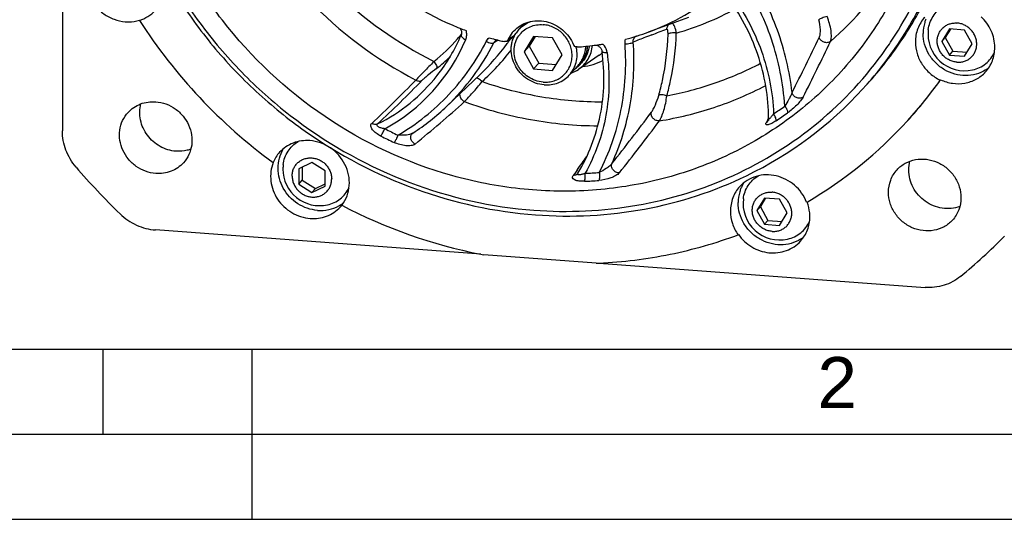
# Model space of a CAD drawing. Header units: millimetres. Extents: x 0 to 420, y 0 to 297.
# Tile 2 of 49: x 116 to 174, y 0 to 29. Entities that reach past the tile are written whole.
import ezdxf

# ---------------------------------------------------------------- set-up
doc = ezdxf.new("R2010")
doc.units = ezdxf.units.MM
doc.header["$LTSCALE"] = 23.1
doc.layers.get('0').update_dxf_attribs({"linetype": 'CONTINUOUS'})
doc.layers.add('COMPONENTS', color=7, linetype='CONTINUOUS')
doc.styles.add('TEXTSTYLE_2', font='arial.ttf')

msp = doc.modelspace()

# ---------------------------------------------------------------- linework, layer by layer
at = {"color": 7, "linetype": 'CONTINUOUS'}
msp.add_line((25, 10), (410, 10), dxfattribs=at)
at = {"color": 2, "linetype": 'CONTINUOUS'}
for p, q in [((121.25, 5), (121.25, 10)), ((130, 0), (130, 10)), ((20, 5), (415, 5)), ((0, 0), (232.75, 0))]:
    msp.add_line(p, q, dxfattribs=at)
at = {"layer": 'COMPONENTS', "color": 7, "linetype": 'CONTINUOUS'}
for p, q in [((118.85909, 41.75946), (118.8622, 22.82519)), ((155.61936, 29.49586), (153.25718, 28.6317)), ((123.40914, 29.3477), (123.38894, 29.32551)), ((145.98046, 29.13909), (145.67296, 28.80141)), ((142.27887, 28.4655), (142.27885, 28.46545)), ((146.53228, 28.38801), (145.9738, 27.47163)), ((146.62815, 28.38086), (146.27681, 27.80436)), ((147.64957, 28.30464), (146.53228, 28.38801)), ((152.59906, 28.40873), (152.61312, 28.41313)), ((152.61312, 28.41313), (152.6365, 28.42048)), ((170.94775, 28.8208), (170.50097, 28.08769)), ((171.01422, 28.81584), (170.71105, 28.31839)), ((171.84158, 28.7541), (170.94775, 28.8208)), ((172.28862, 27.95429), (171.84158, 28.7541)), ((144.33161, 28.14621), (144.33172, 28.14628)), ((144.36614, 28.18397), (144.39964, 28.17591)), ((144.9817, 27.95804), (144.99036, 27.96981)), ((145.9738, 27.47163), (146.27681, 27.80436)), ((146.27681, 27.80436), (146.83561, 26.8046)), ((148.20837, 27.30488), (147.64957, 28.30464)), ((170.50097, 28.08769), (170.71105, 28.31839)), ((170.50097, 28.08769), (170.948, 27.28788)), ((170.71105, 28.31839), (171.15809, 27.51858)), ((171.84183, 27.22118), (172.28862, 27.95429)), ((145.9738, 27.47163), (146.5326, 26.47187)), ((147.64988, 26.38849), (148.20837, 27.30488)), ((150.38813, 27.28138), (149.16213, 26.44698)), ((170.948, 27.28788), (171.15809, 27.51858)), ((170.948, 27.28788), (171.84183, 27.22118)), ((171.15809, 27.51858), (171.98545, 27.45684)), ((146.5326, 26.47187), (146.83561, 26.8046)), ((146.83561, 26.8046), (147.85702, 26.72838)), ((149.14451, 26.67272), (148.63041, 26.10818)), ((149.2256, 26.70236), (149.34882, 26.83767)), ((143.38926, 26.14935), (141.43406, 24.28258)), ((146.5326, 26.47187), (147.64988, 26.38849)), ((170.43353, 25.83866), (170.41333, 25.81647)), ((160.31463, 23.44368), (160.31407, 23.44251)), ((160.31415, 23.44266), (160.31407, 23.44251)), ((160.33349, 23.54581), (160.33349, 23.5459)), ((139.42398, 22.68997), (139.4243, 22.69023)), ((139.43543, 22.69852), (139.43532, 22.69845)), ((131.25567, 20.99422), (131.23547, 20.97204)), ((133.51354, 20.97707), (132.73954, 20.59232)), ((134.28769, 20.4768), (133.51354, 20.97707)), ((132.73954, 20.59232), (132.73968, 19.70729)), ((132.94964, 20.69676), (132.94977, 19.93799)), ((134.28783, 19.59177), (134.28769, 20.4768)), ((149.1252, 20.32593), (149.12486, 20.32545)), ((149.12902, 20.33147), (149.12521, 20.32592)), ((149.13251, 20.33702), (149.12902, 20.33147)), ((149.1324, 20.33686), (149.13254, 20.33709)), ((132.73968, 19.70729), (132.94977, 19.93799)), ((132.73968, 19.70729), (133.51383, 19.20701)), ((132.94977, 19.93799), (133.72391, 19.43771)), ((133.72391, 19.43771), (134.28781, 19.71802)), ((133.51383, 19.20701), (134.28783, 19.59177)), ((133.51383, 19.20701), (133.72391, 19.43771)), ((160.08678, 18.87556), (159.63999, 18.14245)), ((160.15325, 18.8706), (159.85008, 18.37315)), ((160.98061, 18.80886), (160.08678, 18.87556)), ((161.42764, 18.00906), (160.98061, 18.80886)), ((162.56935, 18.63385), (162.5942, 18.64842)), ((159.63999, 18.14245), (159.85008, 18.37315)), ((159.63999, 18.14245), (160.08703, 17.34265)), ((159.85008, 18.37315), (160.29712, 17.57334)), ((160.98086, 17.27595), (161.42764, 18.00906)), ((160.08703, 17.34265), (160.29712, 17.57334)), ((160.29712, 17.57334), (161.12448, 17.5116)), ((143.42507, 15.58287), (124.32632, 17.00805)), ((160.08703, 17.34265), (160.98086, 17.27595)), ((158.56023, 16.74503), (158.54003, 16.72285)), ((150.20434, 15.0533), (143.60196, 15.54598)), ((150.20434, 15.0533), (150.22582, 15.0542)), ((150.38128, 15.06378), (169.52038, 13.63559))]:
    msp.add_line(p, q, dxfattribs=at)
at = {"layer": 'COMPONENTS', "color": 9, "linetype": 'CONTINUOUS'}
for p, q in [((145.41862, 28.44055), (145.41268, 28.43694)), ((145.42155, 28.44232), (145.41862, 28.44055)), ((153.48067, 28.47927), (153.34022, 28.42469)), ((144.36129, 28.10165), (144.2027, 28.00581)), ((144.45993, 28.16175), (144.36129, 28.10165)), ((149.38993, 27.02026), (149.39086, 27.022)), ((141.43371, 24.28224), (141.43406, 24.28258)), ((160.26461, 23.46818), (160.18727, 23.30919)), ((160.30837, 23.55837), (160.26461, 23.46818)), ((160.33182, 23.60679), (160.30837, 23.55837)), ((149.0032, 20.41465), (148.84802, 20.20126)), ((149.00715, 20.4201), (149.0032, 20.41465)), ((149.01102, 20.42544), (149.00715, 20.4201)), ((149.0867, 20.52999), (149.01102, 20.42544))]:
    msp.add_line(p, q, dxfattribs=at)
at = {"layer": 'COMPONENTS', "color": 7, "linetype": 'CONTINUOUS'}
for points in [[(142.2, 28.87377), (142.2114, 28.86105), (142.24011, 28.82084), (142.2641, 28.77775), (142.28293, 28.73257), (142.29622, 28.68612), (142.30384, 28.63888), (142.30561, 28.59174), (142.30146, 28.54547), (142.29137, 28.50039), (142.27886, 28.46545)], [(145.23444, 28.2745), (145.31873, 28.32207), (145.37921, 28.355)], [(144.33172, 28.14628), (144.36104, 28.16148), (144.39966, 28.17603)], [(144.96122, 28.10674), (145.00152, 28.13298), (145.07587, 28.17994), (145.15344, 28.22708), (145.23444, 28.2745)], [(150.20444, 27.87543), (150.20635, 27.87512), (150.25018, 27.86286), (150.29307, 27.84563), (150.33425, 27.82374), (150.37308, 27.79759)], [(150.37308, 27.79759), (150.4094, 27.76732), (150.44257, 27.73339)], [(150.44257, 27.73339), (150.47209, 27.69633), (150.49783, 27.65625), (150.51924, 27.61375), (150.53595, 27.5695), (150.54776, 27.52369), (150.55176, 27.5)], [(160.33351, 23.54597), (160.33296, 23.52662), (160.3302, 23.50015), (160.32606, 23.47859), (160.32149, 23.46187), (160.31737, 23.45015), (160.31463, 23.44368)], [(139.42398, 22.68997), (139.42523, 22.69101), (139.43526, 22.69842)]]:
    msp.add_lwpolyline(points, dxfattribs=at)
at = {"layer": 'COMPONENTS', "color": 9, "linetype": 'CONTINUOUS'}
for centre, radius, start, end in [((151.08168, 42.93115), 19.65127, 310.965736, 327.9079525), ((151.11572, 47.70908), 23.26808, 225.6251985, 243.3464818), ((150.99882, 47.58467), 24.56482, 223.9010294, 242.3962232), ((150.54845, 44.12513), 16.14256, 285.6850406, 299.0821304), ((134.64348, 34.63308), 9.79804, 319.3081609, 321.3426776), ((134.64418, 34.6325), 9.79713, 321.3427582, 321.565359), ((149.03514, 22.47335), 6.97758, 121.2757238, 123.5028832), ((2.56986, 416.68743), 416.50888, 291.2429374, 291.3700645), ((132.69439, 32.35027), 10.6909, 298.5056141, 337.1481442), ((134.61558, 34.66144), 9.83768, 308.0409167, 319.2888482), ((131.90165, 34.26199), 13.80056, 313.6951742, 333.0426105), ((148.51756, 23.25699), 6.03844, 123.5120514, 125.3244966), ((30.26981, 92.14323), 147.55541, 332.9709028, 334.3715259), ((31.34251, 91.04945), 146.80723, 333.1815618, 334.6059496), ((134.55952, 34.51653), 10.18163, 308.033504, 313.9934522), ((133.89023, 36.31221), 14.29967, 312.2492053, 322.3902198), ((149.13487, 29.12282), 2.22746, 304.2387708, 309.8657378), ((147.87263, 27.83098), 1.72024, 317.676857, 319.9982187), ((147.87366, 27.83011), 1.71889, 319.9983768, 321.6280907), ((147.87388, 27.82992), 1.7186, 321.6284964, 323.1821512), ((147.87024, 27.83264), 1.72315, 323.1824687, 325.0025941), ((147.86706, 27.83488), 1.72704, 325.002407, 326.2434276), ((147.8639, 27.83697), 1.73083, 326.2438087, 328.405054), ((147.86176, 27.8383), 1.73335, 328.4047537, 329.1584554), ((147.85956, 27.83959), 1.7359, 329.1590051, 331.8362948), ((132.73664, 32.51239), 10.36865, 296.571885, 321.6436226), ((76.93313, 86.9762), 87.57733, 313.3315095, 315.7046935), ((77.35103, 86.95789), 87.53829, 313.2895298, 315.6878367), ((73.08109, 102.34153), 104.24739, 309.6317204, 311.7363487), ((149.2978, 41.04077), 20.60031, 303.3574124, 305.5843067), ((56.0234, 96.38517), 121.41617, 321.5631168, 323.3594227), ((149.23012, 40.94238), 20.97833, 303.3676316, 305.5945259), ((57.20888, 95.37544), 120.54258, 321.5189247, 323.3491606), ((149.0979, 45.34082), 25.0764, 243.2129563, 245.1663803), ((149.06785, 45.32406), 25.53467, 243.2157768, 245.1692007), ((69.3869, 78.13997), 98.34108, 324.1391948, 324.7149898), ((149.27767, 20.24908), 0.16972, 148.8574945, 151.8799446), ((148.68877, 43.00316), 22.67965, 272.2033222, 274.2921007), ((148.63288, 42.94659), 23.09322, 272.2026191, 274.2913975)]:
    msp.add_arc(centre, radius, start, end, dxfattribs=at)
at = {"layer": 'COMPONENTS', "color": 7, "linetype": 'CONTINUOUS'}
for centre, radius, start, end in [((148.48985, 44.81194), 17.13901, 228.035555, 248.0680434), ((148.44141, 41.85142), 14.06952, 290.0254722, 309.4139685), ((122.74688, 31.41418), 2.17001, 287.0972767, 287.7694195), ((149.82162, 46.29218), 31.40947, 212.6956775, 233.7196079), ((148.33831, 44.48056), 16.77502, 248.1254099, 248.5305953), ((147.69367, 28.4095), 1.92073, 158.8118801, 161.4256855), ((132.72279, 32.50442), 10.37457, 321.7265796, 337.088442), ((148.31255, 44.41451), 16.70413, 248.5299011, 249.8838399), ((146.73942, 27.43058), 1.8715, 137.7348375, 151.4044849), ((146.94789, 27.64081), 1.72408, 137.6877025, 146.8752889), ((146.90982, 27.55355), 1.51469, 141.0461739, 144.8454033), ((148.24282, 42.35327), 14.60914, 284.624524, 287.3486709), ((148.27119, 42.26313), 14.51465, 287.5028115, 290.1002668), ((171.84552, 28.51589), 2.15082, 172.8804011, 282.4743148), ((133.75032, 36.2412), 13.95545, 313.6850642, 323.591179), ((148.228, 44.14377), 16.42039, 254.7788848, 255.9927287), ((148.21722, 44.10098), 16.37626, 255.9930782, 256.398793), ((148.21006, 44.07124), 16.34567, 256.5194569, 256.9412125), ((148.19973, 44.02632), 16.29958, 256.9408878, 258.0301791), ((144.86266, 28.25649), 0.17929, 291.8767646, 303.3529697), ((133.74304, 36.24392), 13.96292, 323.6598743, 324.04777), ((146.75, 27.42481), 1.88355, 151.4044354, 156.240101), ((133.73639, 36.24872), 13.97112, 324.0478293, 325.0610677), ((147.09051, 27.29879), 1.99721, 12.2826469, 13.5684913), ((148.13255, 42.93944), 15.20633, 273.5869676, 277.4243388), ((148.14769, 42.81249), 15.07848, 277.4296557, 277.8401652), ((148.15151, 42.78483), 15.05056, 277.8401204, 278.3906133), ((148.15837, 42.73868), 15.0039, 278.3903946, 279.3526991), ((149.16129, 40.30772), 22.05806, 324.8873531, 326.2201713), ((147.92693, 27.88522), 1.75662, 310.6735573, 317.6716883), ((147.92749, 27.88436), 1.75563, 317.6800199, 323.6296045), ((148.05842, 28.0728), 1.96506, 290.4489772, 304.1803735), ((147.92133, 27.8921), 1.76549, 305.4656797, 309.6270149), ((147.9255, 27.88693), 1.75885, 309.6298202, 310.6723035), ((171.96701, 28.1725), 2.0791, 302.2340318, 308.6708623), ((149.89695, 40.35025), 25.14265, 317.6828053, 324.6862898), ((149.90854, 40.37963), 25.15384, 317.6800177, 324.6842514), ((149.21449, 40.48948), 22.54097, 295.8097467, 317.6354565), ((131.8314, 34.34568), 13.9096, 303.1392486, 313.6567501), ((149.83746, 40.41978), 25.23344, 300.3678021, 317.6570123), ((133.96649, 20.58686), 2.15294, 172.8836921, 180.0059524), ((150.76828, 47.33527), 40.94547, 220.5650131, 225.8502723), ((133.96441, 20.58699), 2.15087, 180.0094049, 282.4741274), ((160.63145, 18.65941), 2.07937, 147.0533416, 151.5506008), ((160.65273, 18.64805), 2.1035, 151.5546299, 157.3935934), ((134.0767, 20.2559), 2.09446, 299.3349199, 305.1406332), ((134.08096, 20.24969), 2.08693, 305.1428294, 308.4595897), ((160.98454, 18.57065), 2.15082, 172.8804011, 282.4743148), ((160.29178, 17.74248), 2.44579, 21.373901, 21.6578825), ((133.65898, 19.75743), 2.06725, 317.0315174, 317.6191165), ((133.66442, 19.75256), 2.05995, 317.6174546, 321.0773617), ((133.65357, 19.72272), 2.04786, 321.9185154, 322.751117), ((149.34036, 45.34479), 30.34655, 242.3671555, 258.7590727), ((161.10594, 18.22741), 2.07928, 302.2341328, 308.5893334), ((150.8101, 39.56977), 32.74214, 309.4126831, 315.5470813), ((149.13394, 44.49293), 29.47082, 258.8298416, 259.1807956), ((149.03485, 42.9867), 27.95787, 272.4414659, 272.7610362)]:
    msp.add_arc(centre, radius, start, end, dxfattribs=at)
for points, knots in [([(166.12288, 25.57872), (166.89068, 26.42189), (168.30131, 28.23221), (169.98165, 31.24316), (171.19607, 34.49341), (172.16547, 39.07033), (172.0959, 45.07157), (170.35009, 50.86538), (168.0493, 55.14301), (165.88965, 58.12806), (163.34862, 60.81037), (159.5337, 63.90242), (154.09379, 66.76622), (149.29189, 67.81474), (146.8945, 67.99363)], [0, 0, 0, 0, 0.05971651, 0.11962639, 0.1799057, 0.24069807, 0.3638523, 0.48959604, 0.55341179, 0.61758387, 0.68194664, 0.7463205, 0.87410953, 1, 1, 1, 1]), ([(129.60522, 61.85677), (128.70757, 61.09075), (127.03166, 59.41052), (124.95427, 56.51727), (123.35853, 53.31561), (122.28074, 49.8785), (121.74409, 46.28295), (121.75979, 42.60943), (122.32663, 38.93964), (123.43126, 35.35491), (125.04869, 31.93437), (127.14252, 28.75355), (129.66699, 25.8821), (133.51832, 22.56164), (139.09556, 19.47723), (144.06715, 18.3541), (146.5491, 18.16889)], [0, 0, 0, 0, 0.05980141, 0.11965046, 0.17975776, 0.24030867, 0.30144592, 0.36325706, 0.42576816, 0.48894357, 0.55269083, 0.61686985, 0.68130534, 0.7458018, 0.87387392, 1, 1, 1, 1]), ([(127.42277, 60.31258), (126.65494, 59.4694), (125.24409, 57.65917), (123.56353, 54.64821), (122.3489, 51.39794), (121.37925, 46.82093), (121.44859, 40.81951), (123.19428, 35.02547), (125.49505, 30.74766), (127.65472, 27.76248), (130.19578, 25.08006), (134.0108, 21.98788), (139.45082, 19.12401), (144.25279, 18.07547), (146.65017, 17.89658)], [0, 0, 0, 0, 0.05971678, 0.1196269, 0.17990636, 0.24069885, 0.36385339, 0.48959755, 0.55341364, 0.61758602, 0.68194895, 0.74632313, 0.87411305, 1, 1, 1, 1]), ([(165.8694, 25.30035), (166.78612, 26.30704), (168.4425, 28.49889), (170.29294, 32.19145), (171.46283, 36.18836), (171.91846, 40.37228), (171.64873, 44.62291), (170.66259, 48.81876), (168.99039, 52.83927), (167.45318, 55.32193), (166.59003, 56.49807)], [0, 0, 0, 0, 0.12099174, 0.24253746, 0.36512103, 0.48909808, 0.61465657, 0.74180074, 0.87035731, 1, 1, 1, 1]), ([(167.49551, 28.04337), (168.33309, 29.29549), (169.7616, 31.992), (171.05434, 36.40255), (171.46427, 41.0353), (171.14135, 44.14234), (170.83737, 45.67459)], [0, 0, 0, 0, 0.24578852, 0.49386309, 0.74512572, 1, 1, 1, 1]), ([(168.15755, 31.75458), (167.62428, 30.58257), (166.34372, 28.3336), (163.84075, 25.37259), (160.83263, 22.91637), (157.40921, 21.0384), (153.6714, 19.79254), (149.72936, 19.21375), (145.69704, 19.31789), (140.34508, 20.36147), (134.02393, 23.31774), (128.92559, 28.1094), (125.90314, 32.73047), (124.23043, 36.48921), (123.20437, 40.4281), (122.9701, 43.11987), (122.96988, 44.45478)], [0, 0, 0, 0, 0.06018193, 0.12016653, 0.18023619, 0.24066198, 0.30166969, 0.36341277, 0.42595606, 0.48927141, 0.61727462, 0.74620357, 0.81057468, 0.87443537, 0.93760816, 1, 1, 1, 1]), ([(120.7735, 33.16325), (120.63192, 33.00782), (120.39407, 32.64848), (120.21439, 32.02453), (120.22244, 31.36397), (120.41612, 30.72032), (120.77859, 30.14367), (121.28115, 29.67873), (121.88391, 29.36157), (122.32726, 29.2647), (122.54856, 29.24819)], [0, 0, 0, 0, 0.11942946, 0.24031758, 0.36362486, 0.4895252, 0.61738701, 0.74600748, 0.87394541, 1, 1, 1, 1]), ([(160.33349, 23.54579), (160.33105, 24.81865), (159.88768, 27.4072), (158.65913, 29.72241), (157.8831, 30.76726)], [0, 0, 0, 0, 0.49443583, 1, 1, 1, 1]), ([(169.71124, 28.78252), (169.72854, 28.92101), (169.79306, 29.19372), (169.97763, 29.5691), (170.24104, 29.89153), (170.46101, 30.06093), (170.57872, 30.13207)], [0, 0, 0, 0, 0.25265752, 0.50248043, 0.75099937, 1, 1, 1, 1]), ([(123.38894, 29.32551), (123.56333, 29.3814), (123.89792, 29.53746), (124.18046, 29.77544), (124.30262, 29.90962)], [0, 0, 0, 0, 0.50229603, 1, 1, 1, 1]), ([(169.49944, 29.50418), (169.32477, 29.3124), (169.04388, 28.85384), (168.95132, 28.32527), (168.95136, 28.06119)], [0, 0, 0, 0, 0.49553067, 1, 1, 1, 1]), ([(173.61602, 27.73679), (173.61596, 28.06882), (173.46572, 28.74701), (173.05899, 29.30706), (172.80992, 29.53834)], [0, 0, 0, 0, 0.49414852, 1, 1, 1, 1]), ([(122.54856, 29.24819), (122.61954, 29.24289), (122.90089, 29.23456), (123.18397, 29.27828), (123.38485, 29.34007)], [0, 0, 0, 0, 0.25299301, 1, 1, 1, 1]), ([(145.35444, 28.68928), (145.4689, 28.81501), (145.73569, 29.03688), (146.37324, 29.3231), (147.29868, 29.34228), (148.29051, 28.83968), (148.73866, 28.23111), (148.87704, 27.89633)], [0, 0, 0, 0, 0.12015135, 0.24151981, 0.48874982, 0.74402034, 1, 1, 1, 1]), ([(145.67296, 28.80141), (145.76673, 28.90437), (145.98108, 29.08879), (146.23339, 29.21615), (146.36523, 29.26436)], [0, 0, 0, 0, 0.49802027, 1, 1, 1, 1]), ([(145.73192, 28.50583), (145.81075, 28.60333), (145.99425, 28.77994), (146.32736, 28.96932), (146.70062, 29.07425), (146.96109, 29.08414), (147.09081, 29.07446)], [0, 0, 0, 0, 0.24608202, 0.49375552, 0.74472087, 1, 1, 1, 1]), ([(147.09136, 25.70204), (147.20183, 25.6938), (147.42337, 25.69852), (147.74525, 25.77073), (148.04237, 25.9054), (148.30293, 26.09747), (148.5167, 26.33951), (148.67529, 26.62201), (148.7726, 26.93384), (148.80502, 27.26283), (148.77155, 27.59626), (148.67368, 27.92137), (148.5153, 28.22582), (148.30252, 28.49809), (148.04348, 28.72792), (147.74795, 28.90656), (147.42726, 29.0272), (147.20287, 29.0661), (147.09081, 29.07446)], [0, 0, 0, 0, 0.06245722, 0.12400437, 0.18478485, 0.24505738, 0.30516967, 0.36549509, 0.42637138, 0.48804479, 0.55063352, 0.61411443, 0.67833212, 0.74302602, 0.8078688, 0.87251426, 0.93663874, 1, 1, 1, 1]), ([(169.57182, 29.40187), (169.54442, 29.33606), (169.44748, 29.06569), (169.40584, 28.77599), (169.40587, 28.56029)], [0, 0, 0, 0, 0.24840127, 1, 1, 1, 1]), ([(171.39498, 26.8713), (171.31857, 26.87701), (171.16558, 26.90353), (170.94693, 26.98578), (170.74543, 27.10758), (170.56881, 27.26428), (170.42374, 27.44993), (170.31575, 27.6575), (170.24902, 27.87917), (170.2262, 28.10651), (170.24831, 28.33082), (170.31465, 28.54343), (170.42278, 28.73604), (170.56853, 28.90107), (170.74619, 29.03203), (170.94877, 29.12385), (171.16823, 29.17308), (171.31929, 29.1763), (171.3946, 29.17068)], [0, 0, 0, 0, 0.06336126, 0.12748574, 0.1921312, 0.25697398, 0.32166788, 0.38588557, 0.44936648, 0.51195521, 0.57362862, 0.63450491, 0.69483033, 0.75494262, 0.81521515, 0.87599563, 0.93754278, 1, 1, 1, 1]), ([(171.39498, 26.8713), (171.4703, 26.86568), (171.62135, 26.8689), (171.84081, 26.91814), (172.0434, 27.00995), (172.22105, 27.14092), (172.3668, 27.30594), (172.47493, 27.49855), (172.54128, 27.71117), (172.56339, 27.93548), (172.54057, 28.16281), (172.47383, 28.38448), (172.36585, 28.59206), (172.22077, 28.7777), (172.04416, 28.9344), (171.84265, 29.0562), (171.624, 29.13846), (171.47101, 29.16498), (171.3946, 29.17068)], [0, 0, 0, 0, 0.06245722, 0.12400437, 0.18478485, 0.24505738, 0.30516967, 0.36549509, 0.42637138, 0.48804479, 0.55063352, 0.61411443, 0.67833212, 0.74302602, 0.8078688, 0.87251426, 0.93663874, 1, 1, 1, 1]), ([(147.152, 25.53865), (146.9797, 25.55151), (146.63454, 25.62363), (146.15961, 25.85768), (145.82054, 26.14554), (145.59772, 26.41967), (145.41183, 26.71679), (145.25283, 27.12364), (145.2036, 27.55433), (145.23364, 27.89191), (145.30791, 28.21631), (145.41409, 28.44514), (145.50401, 28.58296)], [0, 0, 0, 0, 0.12550452, 0.25283183, 0.38095762, 0.44505192, 0.50888254, 0.63498702, 0.75879077, 0.81990772, 0.88046473, 1, 1, 1, 1]), ([(147.09136, 25.70204), (146.93737, 25.71353), (146.62888, 25.77865), (146.20553, 25.99037), (145.90488, 26.25058), (145.70885, 26.49798), (145.54672, 26.76569), (145.4112, 27.13139), (145.37589, 27.51676), (145.41066, 27.81713), (145.48532, 28.10455), (145.58684, 28.30562), (145.67141, 28.42569)], [0, 0, 0, 0, 0.12561159, 0.25306221, 0.38128586, 0.44541046, 0.50925139, 0.63530253, 0.75898318, 0.82003387, 0.8805309, 1, 1, 1, 1]), ([(173.07596, 26.41384), (172.90281, 26.30462), (172.51854, 26.13495), (171.89015, 26.05227), (171.25118, 26.14295), (170.64894, 26.39937), (170.12687, 26.80202), (169.72266, 27.32171), (169.46608, 27.92037), (169.40591, 28.34897), (169.40587, 28.56029)], [0, 0, 0, 0, 0.12006951, 0.24236863, 0.36718945, 0.49409165, 0.62206106, 0.74979136, 0.87605893, 1, 1, 1, 1]), ([(149.08391, 27.76291), (149.04132, 27.76023), (148.95198, 27.78523), (148.89361, 27.85625), (148.87704, 27.89633)], [0, 0, 0, 0, 0.49598897, 1, 1, 1, 1]), ([(149.14451, 26.67272), (149.21376, 26.74876), (149.33919, 26.91386), (149.48089, 27.19133), (149.57273, 27.49118), (149.59896, 27.69958), (149.60334, 27.8044)], [0, 0, 0, 0, 0.24785901, 0.49663248, 0.74714136, 1, 1, 1, 1]), ([(149.16239, 26.44716), (149.39174, 26.60329), (149.78894, 27.02471), (149.96537, 27.57513), (149.99489, 27.85438)], [0, 0, 0, 0, 0.49699439, 1, 1, 1, 1]), ([(149.68776, 27.81335), (149.6825, 27.72552), (149.65988, 27.55111), (149.58962, 27.29807), (149.48448, 27.05944), (149.39219, 26.91262), (149.34112, 26.84327)], [0, 0, 0, 0, 0.25294298, 0.50359279, 0.75241074, 1, 1, 1, 1]), ([(149.79952, 27.82508), (149.78793, 27.73303), (149.75121, 27.55114), (149.65591, 27.29087), (149.52264, 27.04976), (149.41014, 26.905), (149.34881, 26.83766)], [0, 0, 0, 0, 0.25264623, 0.50309867, 0.75196505, 1, 1, 1, 1]), ([(168.95136, 28.06119), (168.9514, 27.8312), (169.02277, 27.36417), (169.32531, 26.72128), (169.79619, 26.18038), (170.19893, 25.91717), (170.41333, 25.81647)], [0, 0, 0, 0, 0.24507303, 0.49496319, 0.74758773, 1, 1, 1, 1]), ([(146.5491, 18.16889), (148.56109, 18.01876), (152.60424, 18.20258), (158.35756, 19.96997), (163.40304, 23.12212), (166.08621, 26.02872), (167.20528, 27.62024)], [0, 0, 0, 0, 0.25537518, 0.50621695, 0.75373795, 1, 1, 1, 1]), ([(148.63041, 26.10819), (148.72569, 26.2128), (148.89157, 26.44772), (149.04748, 26.85164), (149.10381, 27.28652), (149.07332, 27.57982), (149.042, 27.72366)], [0, 0, 0, 0, 0.24562899, 0.49326658, 0.74446642, 1, 1, 1, 1]), ([(149.13241, 20.33688), (149.76429, 21.38123), (150.66989, 23.74114), (150.72353, 26.26241), (150.55176, 27.49998)], [0, 0, 0, 0, 0.49417012, 1, 1, 1, 1]), ([(172.3101, 26.41584), (172.45104, 26.44702), (172.72545, 26.54086), (173.09172, 26.77161), (173.39252, 27.08027), (173.53912, 27.32759), (173.59704, 27.45768)], [0, 0, 0, 0, 0.25259991, 0.50231912, 0.75081416, 1, 1, 1, 1]), ([(173.06796, 26.29382), (173.24263, 26.4856), (173.5235, 26.94415), (173.61606, 27.47271), (173.61602, 27.73679)], [0, 0, 0, 0, 0.49553129, 1, 1, 1, 1]), ([(147.152, 25.53865), (147.29082, 25.52829), (147.56942, 25.53705), (147.97096, 25.64089), (148.33436, 25.83048), (148.54004, 26.00896), (148.63041, 26.10819)], [0, 0, 0, 0, 0.25514429, 0.50620197, 0.75401247, 1, 1, 1, 1]), ([(170.43353, 25.83866), (170.65536, 25.73447), (171.12742, 25.59129), (171.85803, 25.59873), (172.53719, 25.83009), (172.91236, 26.12298), (173.06796, 26.29382)], [0, 0, 0, 0, 0.25787293, 0.51016219, 0.75685105, 1, 1, 1, 1]), ([(122.71782, 23.91621), (122.91597, 24.13375), (123.42978, 24.48275), (124.0427, 24.56482), (124.34373, 24.54235)], [0, 0, 0, 0, 0.49360714, 1, 1, 1, 1]), ([(125.53625, 21.63559), (125.21076, 21.65988), (124.55886, 21.86131), (123.8002, 22.5321), (123.38131, 23.4451), (123.39318, 24.11618), (123.47427, 24.42244)], [0, 0, 0, 0, 0.25078778, 0.50529965, 0.7565851, 1, 1, 1, 1]), ([(124.34373, 24.54235), (124.54663, 24.52721), (124.95309, 24.43839), (125.50571, 24.14758), (125.96642, 23.72126), (126.29865, 23.19252), (126.47609, 22.60237), (126.48329, 21.99677), (126.3184, 21.42477), (126.10015, 21.09548), (125.97035, 20.95298)], [0, 0, 0, 0, 0.12605491, 0.25399684, 0.38261901, 0.51048178, 0.63638178, 0.75968836, 0.8805738, 1, 1, 1, 1]), ([(124.34443, 20.32683), (124.14154, 20.34197), (123.73507, 20.4308), (123.18245, 20.72161), (122.72174, 21.14793), (122.38951, 21.67667), (122.21207, 22.26682), (122.20488, 22.87241), (122.36976, 23.44442), (122.58801, 23.77371), (122.71782, 23.91621)], [0, 0, 0, 0, 0.12605491, 0.25399684, 0.38261901, 0.51048178, 0.63638178, 0.75968836, 0.8805738, 1, 1, 1, 1]), ([(119.6633, 20.708), (119.41134, 21.00236), (119.00819, 21.67429), (118.86226, 22.4462), (118.8622, 22.82519)], [0, 0, 0, 0, 0.50552613, 1, 1, 1, 1]), ([(133.3921, 22.25833), (133.06355, 22.28284), (132.39459, 22.19322), (131.83397, 21.8121), (131.61777, 21.57463)], [0, 0, 0, 0, 0.50639029, 1, 1, 1, 1]), ([(131.83013, 20.85357), (131.84746, 20.99239), (131.91221, 21.26572), (132.09752, 21.64183), (132.36196, 21.96465), (132.58276, 22.13404), (132.7009, 22.20511)], [0, 0, 0, 0, 0.25266839, 0.50248036, 0.75099199, 1, 1, 1, 1]), ([(135.2837, 18.48319), (135.40669, 18.64494), (135.60704, 19.00978), (135.73833, 19.62338), (135.6945, 20.26068), (135.40941, 21.07763), (134.67011, 21.92211), (133.81821, 22.22653), (133.3921, 22.25833)], [0, 0, 0, 0, 0.12001001, 0.24169529, 0.36584149, 0.49243546, 0.7476443, 1, 1, 1, 1]), ([(126.40548, 21.75447), (126.33718, 21.72931), (126.05615, 21.64289), (125.75656, 21.61915), (125.53625, 21.63559)], [0, 0, 0, 0, 0.24783403, 1, 1, 1, 1]), ([(133.84737, 18.15868), (133.43974, 18.1891), (132.62447, 18.46994), (131.89298, 19.2518), (131.58002, 20.01942), (131.49813, 20.62689), (131.5764, 21.22386), (131.73392, 21.59069), (131.83538, 21.75724)], [0, 0, 0, 0, 0.25177641, 0.50668116, 0.6333789, 0.75782991, 0.87987268, 1, 1, 1, 1]), ([(125.97035, 20.95298), (125.77219, 20.73544), (125.25839, 20.38644), (124.64547, 20.30437), (124.34443, 20.32683)], [0, 0, 0, 0, 0.49360714, 1, 1, 1, 1]), ([(131.24522, 20.96858), (131.10992, 20.63025), (131.01642, 19.85742), (131.4303, 18.76864), (132.27987, 17.95516), (133.03561, 17.70992), (133.41306, 17.68176)], [0, 0, 0, 0, 0.2422673, 0.49315532, 0.74834506, 1, 1, 1, 1]), ([(132.35257, 20.17869), (132.35256, 20.25327), (132.36719, 20.40193), (132.43354, 20.61447), (132.54167, 20.8071), (132.68742, 20.97212), (132.86508, 21.10308), (133.06765, 21.1949), (133.28718, 21.24412), (133.51516, 21.24901), (133.74284, 21.20951), (133.96156, 21.12725), (134.16304, 21.00545), (134.33967, 20.84875), (134.48474, 20.66312), (134.59273, 20.45552), (134.65947, 20.23393), (134.67479, 20.08109), (134.6748, 20.0054)], [0, 0, 0, 0, 0.06167478, 0.12254941, 0.1828756, 0.24298766, 0.30326043, 0.36404013, 0.42558895, 0.48804479, 0.55140464, 0.61553078, 0.68017541, 0.74501844, 0.80971209, 0.87393061, 0.93740989, 1, 1, 1, 1]), ([(167.87458, 20.54653), (168.01392, 20.69952), (168.34844, 20.96277), (168.95328, 21.17677), (169.6066, 21.19503), (170.24763, 21.01768), (170.81918, 20.6626), (171.27037, 20.16182), (171.56078, 19.56073), (171.62951, 19.12202), (171.62954, 18.90607)], [0, 0, 0, 0, 0.11952113, 0.24070648, 0.36457297, 0.49113848, 0.61947287, 0.74805865, 0.87527316, 1, 1, 1, 1]), ([(162.5649, 18.64513), (162.4154, 19.02162), (161.92337, 19.70911), (160.98931, 20.18836), (160.18728, 20.27347), (159.59998, 20.1846), (159.0654, 19.94765), (158.76666, 19.69967), (158.63854, 19.55901)], [0, 0, 0, 0, 0.25531818, 0.51011494, 0.63573198, 0.75895334, 0.88008452, 1, 1, 1, 1]), ([(167.37212, 19.22377), (167.37208, 19.46586), (167.45693, 19.95041), (167.71446, 20.37073), (167.87458, 20.54653)], [0, 0, 0, 0, 0.50447944, 1, 1, 1, 1]), ([(171.56224, 18.38482), (171.23747, 18.26522), (170.50093, 18.19931), (169.48392, 18.62567), (168.7513, 19.45687), (168.56401, 20.17988), (168.56395, 20.53252)], [0, 0, 0, 0, 0.24414043, 0.49661491, 0.75123788, 1, 1, 1, 1]), ([(132.35257, 20.17869), (132.35258, 20.103), (132.3679, 19.95016), (132.43464, 19.72857), (132.54263, 19.52097), (132.6877, 19.33533), (132.86433, 19.17864), (133.06581, 19.05684), (133.28453, 18.97458), (133.51221, 18.93508), (133.74019, 18.93996), (133.95972, 18.98919), (134.16229, 19.08101), (134.33994, 19.21197), (134.4857, 19.37699), (134.59383, 19.56962), (134.66017, 19.78216), (134.67481, 19.93082), (134.6748, 20.0054)], [0, 0, 0, 0, 0.06259011, 0.12606939, 0.19028791, 0.25498156, 0.31982459, 0.38446922, 0.44859536, 0.51195521, 0.57441105, 0.63595987, 0.69673957, 0.75701234, 0.8171244, 0.87745059, 0.93832522, 1, 1, 1, 1]), ([(146.65017, 17.89658), (148.78056, 17.7376), (153.06129, 17.95294), (157.14168, 19.28189), (159.02848, 20.19709)], [0, 0, 0, 0, 0.50463737, 1, 1, 1, 1]), ([(158.85026, 18.83728), (158.8676, 18.97605), (158.9323, 19.24929), (159.11751, 19.6253), (159.38181, 19.94808), (159.6025, 20.11747), (159.72059, 20.18855)], [0, 0, 0, 0, 0.25265467, 0.50247177, 0.75098918, 1, 1, 1, 1]), ([(134.42899, 18.4869), (134.56564, 18.51713), (134.83184, 18.60714), (135.18915, 18.82688), (135.48595, 19.12051), (135.63399, 19.35632), (135.69369, 19.48066)], [0, 0, 0, 0, 0.252653, 0.50246726, 0.75098342, 1, 1, 1, 1]), ([(158.63854, 19.55901), (158.46385, 19.36722), (158.18291, 18.90866), (158.09034, 18.38006), (158.09039, 18.11595)], [0, 0, 0, 0, 0.49552693, 1, 1, 1, 1]), ([(158.71085, 19.45663), (158.68344, 19.39082), (158.58651, 19.12045), (158.54486, 18.83075), (158.5449, 18.61505)], [0, 0, 0, 0, 0.24840127, 1, 1, 1, 1]), ([(160.53401, 16.92607), (160.4576, 16.93177), (160.30461, 16.95829), (160.08596, 17.04055), (159.88445, 17.16235), (159.70784, 17.31904), (159.56276, 17.50469), (159.45478, 17.71227), (159.38804, 17.93393), (159.36522, 18.16127), (159.38733, 18.38558), (159.45368, 18.5982), (159.56181, 18.79081), (159.70756, 18.95583), (159.88521, 19.08679), (160.0878, 19.17861), (160.30726, 19.22784), (160.45831, 19.23106), (160.53363, 19.22544)], [0, 0, 0, 0, 0.06336126, 0.12748574, 0.1921312, 0.25697398, 0.32166788, 0.38588557, 0.44936648, 0.51195521, 0.57362862, 0.63450491, 0.69483033, 0.75494262, 0.81521515, 0.87599563, 0.93754278, 1, 1, 1, 1]), ([(160.53401, 16.92607), (160.60932, 16.92045), (160.76038, 16.92367), (160.97984, 16.9729), (161.18242, 17.06472), (161.36008, 17.19568), (161.50583, 17.3607), (161.61396, 17.55331), (161.6803, 17.76593), (161.70241, 17.99024), (161.67959, 18.21758), (161.61286, 18.43924), (161.50487, 18.64682), (161.3598, 18.83247), (161.18318, 18.98916), (160.98168, 19.11097), (160.76303, 19.19322), (160.61004, 19.21974), (160.53363, 19.22544)], [0, 0, 0, 0, 0.06245722, 0.12400437, 0.18478485, 0.24505738, 0.30516967, 0.36549509, 0.42637138, 0.48804479, 0.55063352, 0.61411443, 0.67833212, 0.74302602, 0.8078688, 0.87251426, 0.93663874, 1, 1, 1, 1]), ([(171.12709, 17.58331), (170.98774, 17.43032), (170.65323, 17.16707), (170.04839, 16.95307), (169.39507, 16.93481), (168.75404, 17.11216), (168.18248, 17.46725), (167.7313, 17.96802), (167.44088, 18.56911), (167.37216, 19.00782), (167.37212, 19.22377)], [0, 0, 0, 0, 0.11952113, 0.24070648, 0.36457297, 0.49113848, 0.61947287, 0.74805865, 0.87527316, 1, 1, 1, 1]), ([(162.21499, 16.4686), (162.04184, 16.35938), (161.65757, 16.18971), (161.02918, 16.10704), (160.3902, 16.19771), (159.78797, 16.45413), (159.26589, 16.85678), (158.86169, 17.37647), (158.60511, 17.97513), (158.54493, 18.40373), (158.5449, 18.61505)], [0, 0, 0, 0, 0.12006951, 0.24236863, 0.36718945, 0.49409165, 0.62206106, 0.74979136, 0.87605893, 1, 1, 1, 1]), ([(162.75504, 17.79156), (162.75503, 17.86334), (162.74134, 18.15291), (162.6729, 18.43951), (162.59466, 18.64287)], [0, 0, 0, 0, 0.24781212, 1, 1, 1, 1]), ([(171.62954, 18.90607), (171.62958, 18.66398), (171.54474, 18.17944), (171.28721, 17.75911), (171.12709, 17.58331)], [0, 0, 0, 0, 0.50447944, 1, 1, 1, 1]), ([(122.2483, 17.95599), (122.52781, 17.68466), (123.17851, 17.23692), (123.944, 17.03658), (124.32632, 17.00805)], [0, 0, 0, 0, 0.5039858, 1, 1, 1, 1]), ([(133.41306, 17.68176), (133.73775, 17.65753), (134.39859, 17.74441), (134.95526, 18.1161), (135.17165, 18.34841)], [0, 0, 0, 0, 0.50631385, 1, 1, 1, 1]), ([(133.84737, 18.15868), (134.06534, 18.14241), (134.50392, 18.17041), (134.91606, 18.32507), (135.1028, 18.43001)], [0, 0, 0, 0, 0.50504497, 1, 1, 1, 1]), ([(158.09039, 18.11595), (158.09043, 17.87162), (158.17093, 17.37524), (158.39678, 16.92696), (158.54003, 16.72285)], [0, 0, 0, 0, 0.49490672, 1, 1, 1, 1]), ([(161.44913, 16.47061), (161.59003, 16.50178), (161.86438, 16.59558), (162.23057, 16.82624), (162.53135, 17.13479), (162.67796, 17.38202), (162.7359, 17.51206)], [0, 0, 0, 0, 0.25260035, 0.50232034, 0.75081555, 1, 1, 1, 1]), ([(162.20689, 16.3485), (162.38158, 16.54029), (162.66252, 16.99884), (162.75509, 17.52745), (162.75504, 17.79156)], [0, 0, 0, 0, 0.49552705, 1, 1, 1, 1]), ([(150.38159, 15.06128), (151.77932, 15.12869), (154.55388, 15.47204), (157.24305, 16.23913), (158.54003, 16.72285)], [0, 0, 0, 0, 0.50271317, 1, 1, 1, 1]), ([(158.56023, 16.74503), (158.76614, 16.45165), (159.30444, 15.94933), (160.17031, 15.65323), (160.87437, 15.65449), (161.37927, 15.77282), (161.83625, 16.00322), (162.09419, 16.22476), (162.20689, 16.3485)], [0, 0, 0, 0, 0.25724288, 0.51115927, 0.63602009, 0.75879924, 0.87987667, 1, 1, 1, 1]), ([(171.59813, 14.27342), (171.31648, 14.04197), (170.64599, 13.68504), (169.89269, 13.60781), (169.52038, 13.63559)], [0, 0, 0, 0, 0.49403796, 1, 1, 1, 1])]:
    msp.add_open_spline(points, degree=3, knots=knots, dxfattribs=at)
at = {"layer": 'COMPONENTS', "color": 9, "linetype": 'CONTINUOUS'}
for points, knots in [([(161.28513, 24.28736), (161.19679, 25.61922), (160.65865, 28.29213), (159.46356, 30.73985), (158.72355, 31.87778)], [0, 0, 0, 0, 0.49580223, 1, 1, 1, 1]), ([(161.70861, 25.08771), (161.56919, 26.33554), (160.9813, 28.82385), (159.83674, 31.10793), (159.14194, 32.17633)], [0, 0, 0, 0, 0.49627283, 1, 1, 1, 1]), ([(158.10345, 30.8946), (158.86431, 29.87018), (160.08471, 27.60981), (160.58045, 25.08496), (160.62509, 23.83422)], [0, 0, 0, 0, 0.50485212, 1, 1, 1, 1]), ([(163.7638, 29.54591), (163.66527, 29.52752), (163.52719, 29.49038), (163.37185, 29.42384), (163.31092, 29.38801), (163.29135, 29.3681)], [0, 0, 0, 0, 0.59112633, 0.83533944, 1, 1, 1, 1]), ([(163.9652, 28.09244), (164.00114, 28.17548), (164.02915, 28.39141), (163.99371, 28.88679), (163.87645, 29.28403), (163.7638, 29.54591)], [0, 0, 0, 0, 0.18199177, 0.42662675, 1, 1, 1, 1]), ([(154.45162, 29.0695), (154.40279, 29.01972), (154.35578, 28.93163), (154.34288, 28.83882), (154.34165, 28.81507)], [0, 0, 0, 0, 0.74562961, 1, 1, 1, 1]), ([(154.91258, 28.58368), (154.89325, 28.71009), (154.85457, 28.88369), (154.76569, 29.07207), (154.713, 29.13691), (154.68477, 29.15463)], [0, 0, 0, 0, 0.61331107, 0.84014647, 1, 1, 1, 1]), ([(163.30839, 28.32051), (163.33737, 28.38089), (163.36948, 28.53571), (163.38354, 28.8885), (163.34153, 29.17609), (163.29135, 29.3681)], [0, 0, 0, 0, 0.18945818, 0.43861441, 1, 1, 1, 1]), ([(142.27888, 28.46544), (142.26117, 28.42314), (142.33053, 28.33457), (142.42856, 28.26159), (142.50481, 28.21854), (142.54632, 28.19875)], [0, 0, 0, 0, 0.3501845, 0.64888384, 1, 1, 1, 1]), ([(142.54619, 28.19846), (142.58078, 28.28027), (142.62043, 28.4603), (142.59499, 28.64251), (142.56759, 28.72938)], [0, 0, 0, 0, 0.49368353, 1, 1, 1, 1]), ([(152.38779, 28.0558), (152.37924, 28.12372), (152.39975, 28.26911), (152.50727, 28.37184), (152.56904, 28.40148)], [0, 0, 0, 0, 0.49977818, 1, 1, 1, 1]), ([(153.34022, 28.42469), (153.26148, 28.3941), (152.94409, 28.27091), (152.62657, 28.14805), (152.38779, 28.05581)], [0, 0, 0, 0, 0.24813938, 1, 1, 1, 1]), ([(153.88424, 24.91557), (153.96584, 25.20657), (154.25749, 26.38661), (154.40172, 27.60264), (154.42746, 28.51526)], [0, 0, 0, 0, 0.24870182, 1, 1, 1, 1]), ([(154.42746, 28.51526), (154.42867, 28.55781), (154.42724, 28.63447), (154.41479, 28.72353), (154.39635, 28.77721), (154.38148, 28.80301), (154.36236, 28.81834), (154.34757, 28.81739), (154.34165, 28.81507)], [0, 0, 0, 0, 0.37821351, 0.68049787, 0.79396905, 0.88016665, 0.94354319, 1, 1, 1, 1]), ([(154.35595, 24.89513), (154.43956, 25.19331), (154.7384, 26.40248), (154.8862, 27.64853), (154.91258, 28.58368)], [0, 0, 0, 0, 0.24870189, 1, 1, 1, 1]), ([(154.91258, 28.58368), (154.81355, 28.59381), (154.67171, 28.5939), (154.51001, 28.56113), (154.4464, 28.53398), (154.42746, 28.51526)], [0, 0, 0, 0, 0.59989261, 0.83955712, 1, 1, 1, 1]), ([(138.56619, 22.5832), (139.11802, 22.90738), (140.17724, 23.63229), (142.0591, 25.36422), (143.17864, 26.95589), (143.75674, 28.09098)], [0, 0, 0, 0, 0.25079759, 0.50082489, 1, 1, 1, 1]), ([(143.75716, 28.09075), (143.84172, 28.04385), (143.96797, 27.99213), (144.12247, 27.97363), (144.18553, 27.98931), (144.20269, 28.00581)], [0, 0, 0, 0, 0.61799863, 0.84786123, 1, 1, 1, 1]), ([(149.39086, 27.022), (149.45438, 27.14097), (149.55461, 27.39627), (149.59455, 27.66744), (149.59966, 27.80402)], [0, 0, 0, 0, 0.49667389, 1, 1, 1, 1]), ([(150.38614, 20.38712), (150.68105, 20.95787), (151.19411, 22.14692), (151.8789, 24.65957), (151.99778, 26.64365), (151.90397, 27.94933)], [0, 0, 0, 0, 0.24722274, 0.49626073, 1, 1, 1, 1]), ([(150.84705, 27.44374), (150.82804, 27.58068), (150.7527, 27.76144), (150.63046, 27.9013), (150.59668, 27.93423)], [0, 0, 0, 0, 0.74558322, 1, 1, 1, 1]), ([(151.1279, 20.90654), (151.63069, 22.00659), (152.35869, 24.3658), (152.47589, 26.82957), (152.38779, 28.05581)], [0, 0, 0, 0, 0.49592145, 1, 1, 1, 1]), ([(151.90444, 27.94933), (152.00413, 27.949), (152.14567, 27.96191), (152.30582, 28.00658), (152.36862, 28.03668), (152.38779, 28.0558)], [0, 0, 0, 0, 0.59663265, 0.83796927, 1, 1, 1, 1]), ([(163.96514, 28.09249), (163.9161, 28.05279), (163.78669, 28.00187), (163.58081, 28.02746), (163.40206, 28.13696), (163.3266, 28.25729), (163.30839, 28.32051)], [0, 0, 0, 0, 0.23672198, 0.49257197, 0.75318207, 1, 1, 1, 1]), ([(150.84705, 27.44374), (151.01641, 26.22351), (150.98156, 23.73943), (150.14913, 21.39339), (149.56071, 20.34028)], [0, 0, 0, 0, 0.50524366, 1, 1, 1, 1]), ([(150.5518, 27.49998), (150.55349, 27.48761), (150.58422, 27.46231), (150.6839, 27.44052), (150.77751, 27.4397), (150.84701, 27.44406)], [0, 0, 0, 0, 0.12027632, 0.32942353, 1, 1, 1, 1]), ([(140.6778, 26.91357), (140.48387, 26.70861), (140.12887, 26.34406), (139.76824, 25.98455), (139.6166, 25.81599)], [0, 0, 0, 0, 0.55446577, 1, 1, 1, 1]), ([(140.6778, 26.91357), (140.73867, 26.83938), (140.81123, 26.72573), (140.85474, 26.57851), (140.84701, 26.51507), (140.83265, 26.49696)], [0, 0, 0, 0, 0.62271896, 0.84998933, 1, 1, 1, 1]), ([(149.40375, 26.609), (149.61699, 26.62519), (150.03824, 26.70571), (150.42889, 26.88354), (150.60864, 26.99347)], [0, 0, 0, 0, 0.50370147, 1, 1, 1, 1]), ([(154.35595, 24.89513), (155.31692, 25.07626), (157.2066, 25.57717), (159.00074, 26.35462), (159.85801, 26.80652)], [0, 0, 0, 0, 0.50226253, 1, 1, 1, 1]), ([(140.83265, 26.49696), (140.67592, 26.37436), (140.44504, 26.19523), (140.16285, 25.96608), (140.03851, 25.85767), (139.98856, 25.80652)], [0, 0, 0, 0, 0.54719931, 0.80339037, 1, 1, 1, 1]), ([(139.6166, 25.81599), (139.67495, 25.78284), (139.803, 25.74239), (139.93633, 25.77411), (139.98856, 25.80652)], [0, 0, 0, 0, 0.52193433, 1, 1, 1, 1]), ([(142.47899, 24.55046), (142.64144, 24.71848), (142.99174, 25.10365), (143.3278, 25.5015), (143.50471, 25.7272)], [0, 0, 0, 0, 0.44902448, 1, 1, 1, 1]), ([(143.50471, 25.7272), (143.4462, 25.78994), (143.35532, 25.86893), (143.22917, 25.92753), (143.17204, 25.93141), (143.15191, 25.92311)], [0, 0, 0, 0, 0.6164788, 0.84353547, 1, 1, 1, 1]), ([(143.50471, 25.7272), (144.64565, 25.33685), (146.98083, 24.74222), (149.38282, 24.54036), (150.57469, 24.54188)], [0, 0, 0, 0, 0.50292076, 1, 1, 1, 1]), ([(153.91876, 23.41911), (155.00976, 23.59896), (157.15677, 24.12675), (159.19256, 24.9906), (160.16227, 25.49902)], [0, 0, 0, 0, 0.5024571, 1, 1, 1, 1]), ([(142.479, 24.55052), (142.38875, 24.59118), (142.23689, 24.73038), (142.19423, 24.93676), (142.21382, 25.02781)], [0, 0, 0, 0, 0.51523852, 1, 1, 1, 1]), ([(153.44714, 23.92481), (153.48988, 23.98224), (153.57293, 24.12411), (153.73056, 24.45008), (153.83065, 24.72444), (153.88424, 24.91557)], [0, 0, 0, 0, 0.19765971, 0.45195812, 1, 1, 1, 1]), ([(154.35595, 24.89513), (154.26294, 24.92712), (154.12665, 24.95736), (153.96636, 24.9535), (153.90232, 24.93311), (153.88424, 24.91557)], [0, 0, 0, 0, 0.60926721, 0.84394294, 1, 1, 1, 1]), ([(153.91876, 23.41911), (153.97324, 23.5018), (154.07103, 23.71031), (154.23941, 24.19789), (154.32412, 24.60952), (154.35595, 24.89513)], [0, 0, 0, 0, 0.19190537, 0.44309855, 1, 1, 1, 1]), ([(161.70862, 25.08758), (161.68786, 25.0226), (161.62743, 24.88838), (161.49115, 24.61919), (161.37172, 24.41764), (161.28609, 24.28808)], [0, 0, 0, 0, 0.22590344, 0.4856561, 1, 1, 1, 1]), ([(162.35904, 24.81495), (162.30696, 24.77705), (162.17151, 24.7328), (161.96309, 24.77165), (161.78846, 24.89453), (161.72112, 25.02247), (161.70861, 25.0876)], [0, 0, 0, 0, 0.23728017, 0.49479137, 0.75567661, 1, 1, 1, 1]), ([(142.47899, 24.55046), (143.7367, 24.09), (146.31924, 23.38443), (148.98584, 23.13607), (150.30903, 23.13159)], [0, 0, 0, 0, 0.50303387, 1, 1, 1, 1]), ([(161.28609, 24.28808), (161.33957, 24.21776), (161.40447, 24.11015), (161.44723, 23.96895), (161.4486, 23.90701), (161.44045, 23.88372)], [0, 0, 0, 0, 0.59821623, 0.83288926, 1, 1, 1, 1]), ([(162.35925, 24.8152), (162.31988, 24.73733), (162.198, 24.57616), (161.9024, 24.25326), (161.63432, 24.02239), (161.44045, 23.88372)], [0, 0, 0, 0, 0.1990234, 0.45635787, 1, 1, 1, 1]), ([(153.91874, 23.41918), (153.85276, 23.41237), (153.71251, 23.43598), (153.54093, 23.55501), (153.43457, 23.72978), (153.42985, 23.8662), (153.44714, 23.92481)], [0, 0, 0, 0, 0.25100764, 0.51449887, 0.76873565, 1, 1, 1, 1]), ([(160.62499, 23.83404), (160.59491, 23.79215), (160.54979, 23.73175), (160.48823, 23.65616), (160.4456, 23.6078), (160.40585, 23.56674), (160.37475, 23.54172), (160.34819, 23.52402), (160.33381, 23.53411), (160.33349, 23.54176), (160.33349, 23.54581)], [0, 0, 0, 0, 0.35073097, 0.51300247, 0.66185755, 0.79183156, 0.89304829, 0.95292521, 0.97246505, 1, 1, 1, 1]), ([(160.76838, 23.42215), (160.77683, 23.44569), (160.77665, 23.50818), (160.73772, 23.65149), (160.67622, 23.76172), (160.62499, 23.83404)], [0, 0, 0, 0, 0.16825681, 0.40374355, 1, 1, 1, 1]), ([(137.56112, 22.529), (137.46415, 22.5779), (137.28703, 22.68504), (137.10023, 22.85291), (137.0036, 22.99975), (136.96792, 23.10286), (136.97416, 23.20106), (137.00908, 23.25285), (137.03031, 23.27284)], [0, 0, 0, 0, 0.31684507, 0.60173741, 0.72318693, 0.82650086, 0.9149062, 1, 1, 1, 1]), ([(137.37477, 23.23895), (137.32296, 23.21525), (137.19883, 23.19813), (137.08314, 23.24062), (137.03031, 23.27284)], [0, 0, 0, 0, 0.47938635, 1, 1, 1, 1]), ([(137.79641, 22.95547), (137.73456, 22.96438), (137.6167, 22.98756), (137.47727, 23.03391), (137.38824, 23.08725), (137.34037, 23.13253), (137.3314, 23.19642), (137.35936, 23.22644), (137.37473, 23.23892)], [0, 0, 0, 0, 0.30703139, 0.59018307, 0.71407572, 0.81753438, 0.90273416, 1, 1, 1, 1]), ([(160.76838, 23.42215), (160.68727, 23.36868), (160.56813, 23.2971), (160.41163, 23.22424), (160.31473, 23.19154), (160.2403, 23.17792), (160.17615, 23.19096), (160.16008, 23.2525), (160.17707, 23.28828), (160.18727, 23.30919)], [0, 0, 0, 0, 0.3825927, 0.54519706, 0.68033687, 0.78150493, 0.8485897, 0.90837838, 1, 1, 1, 1]), ([(137.56112, 22.529), (137.60393, 22.58606), (137.685, 22.7277), (137.75875, 22.87242), (137.79641, 22.95547)], [0, 0, 0, 0, 0.43890054, 1, 1, 1, 1]), ([(138.56733, 22.58267), (138.53289, 22.49822), (138.46407, 22.35128), (138.38687, 22.20745), (138.34482, 22.15002)], [0, 0, 0, 0, 0.56163991, 1, 1, 1, 1]), ([(139.34695, 22.65482), (139.22629, 22.60819), (138.96268, 22.56707), (138.69964, 22.56831), (138.56733, 22.58267)], [0, 0, 0, 0, 0.49290178, 1, 1, 1, 1]), ([(139.57526, 22.05433), (139.51549, 22.08471), (139.40916, 22.17355), (139.3191, 22.35304), (139.31458, 22.54557), (139.38074, 22.65368), (139.424, 22.68995)], [0, 0, 0, 0, 0.26621118, 0.53097235, 0.77586023, 1, 1, 1, 1]), ([(139.43531, 22.69845), (139.42883, 22.69422), (139.40059, 22.67732), (139.37041, 22.66388), (139.34695, 22.65482)], [0, 0, 0, 0, 0.23538804, 1, 1, 1, 1]), ([(139.57534, 22.05434), (139.51228, 22.00212), (139.32201, 21.94803), (138.89915, 21.95266), (138.56027, 22.05023), (138.34482, 22.15002)], [0, 0, 0, 0, 0.19293968, 0.44045269, 1, 1, 1, 1]), ([(151.12788, 20.90651), (151.08834, 20.84951), (150.97749, 20.74822), (150.73469, 20.5674), (150.52911, 20.45137), (150.38735, 20.38718)], [0, 0, 0, 0, 0.22856897, 0.48726952, 1, 1, 1, 1]), ([(151.57123, 20.36709), (151.50341, 20.36352), (151.36131, 20.39549), (151.19342, 20.52678), (151.09714, 20.7112), (151.10448, 20.84968), (151.12788, 20.90654)], [0, 0, 0, 0, 0.25272254, 0.51765921, 0.7711708, 1, 1, 1, 1]), ([(149.036, 20.24552), (149.02239, 20.2376), (148.96383, 20.20927), (148.89711, 20.19935), (148.84802, 20.20126)], [0, 0, 0, 0, 0.24276, 1, 1, 1, 1]), ([(149.56057, 20.34028), (149.5079, 20.31879), (149.4295, 20.29), (149.32576, 20.26169), (149.25496, 20.24765), (149.19357, 20.24407), (149.14204, 20.24796), (149.10794, 20.28561), (149.1207, 20.31542), (149.12798, 20.32907)], [0, 0, 0, 0, 0.32917529, 0.48201964, 0.6224847, 0.74471468, 0.84038881, 0.91051749, 1, 1, 1, 1]), ([(149.52043, 19.87043), (149.53375, 19.89596), (149.55281, 19.96181), (149.57402, 20.11888), (149.57092, 20.24992), (149.56057, 20.34028)], [0, 0, 0, 0, 0.18159175, 0.42646906, 1, 1, 1, 1]), ([(150.38735, 20.38718), (150.40093, 20.29732), (150.40843, 20.16663), (150.39153, 20.00951), (150.37388, 19.9436), (150.36092, 19.91811)], [0, 0, 0, 0, 0.57478986, 0.81914877, 1, 1, 1, 1]), ([(151.57127, 20.36708), (151.5171, 20.29894), (151.34819, 20.18459), (150.94863, 20.0103), (150.59951, 19.93593), (150.36092, 19.91811)], [0, 0, 0, 0, 0.19902995, 0.45290371, 1, 1, 1, 1]), ([(148.82203, 20.0633), (148.81356, 20.08429), (148.80906, 20.1358), (148.83279, 20.18038), (148.84802, 20.20126)], [0, 0, 0, 0, 0.46691251, 1, 1, 1, 1]), ([(148.95801, 19.94647), (148.94169, 19.95375), (148.88834, 19.98073), (148.83795, 20.02382), (148.82203, 20.0633)], [0, 0, 0, 0, 0.29571781, 1, 1, 1, 1]), ([(149.52043, 19.87043), (149.41678, 19.8664), (149.22643, 19.87161), (149.03701, 19.91122), (148.95801, 19.94647)], [0, 0, 0, 0, 0.54525391, 1, 1, 1, 1])]:
    msp.add_open_spline(points, degree=3, knots=knots, dxfattribs=at)
for points in [[(143.75674, 28.09098), (143.7965, 28.16906), (143.85142, 28.2412), (143.91691, 28.29941)], [(144.20269, 28.00581), (144.23017, 28.0631), (144.27684, 28.114), (144.33161, 28.14621)], [(151.90397, 27.94933), (151.89753, 28.03893), (151.90624, 28.1312), (151.93139, 28.21745)], [(160.24928, 23.3548), (160.23057, 23.33723), (160.20958, 23.32186), (160.18727, 23.30919)], [(160.31408, 23.4425), (160.29818, 23.40981), (160.27577, 23.37968), (160.24928, 23.3548)], [(149.12484, 20.32546), (149.10141, 20.29324), (149.07042, 20.26557), (149.036, 20.24552)]]:
    msp.add_open_spline(points, degree=3, dxfattribs=at)
at = {"layer": 'COMPONENTS', "color": 7, "linetype": 'CONTINUOUS'}
for points in [[(144.92946, 28.09012), (144.89526, 28.07638), (144.85531, 28.0735), (144.81926, 28.08114)], [(145.0261, 28.1837), (145.01258, 28.15299), (144.98924, 28.1252), (144.96123, 28.10673)], [(131.61777, 21.57463), (131.45763, 21.39873), (131.3267, 21.19172), (131.23547, 20.97204)], [(168.56395, 20.53252), (168.56392, 20.70737), (168.58631, 20.88372), (168.63102, 21.05275)]]:
    msp.add_open_spline(points, degree=3, dxfattribs=at)

# ---------------------------------------------------------------- texts
at = {"color": 2, "linetype": 'CONTINUOUS', "insert": (163.19369, 9.53753), "char_height": 3, "width": 2.330855, "attachment_point": 1, "line_spacing_factor": 0.9, "style": 'TEXTSTYLE_2'}
msp.add_mtext('2', dxfattribs=at)

doc.saveas('drawing.dxf')
